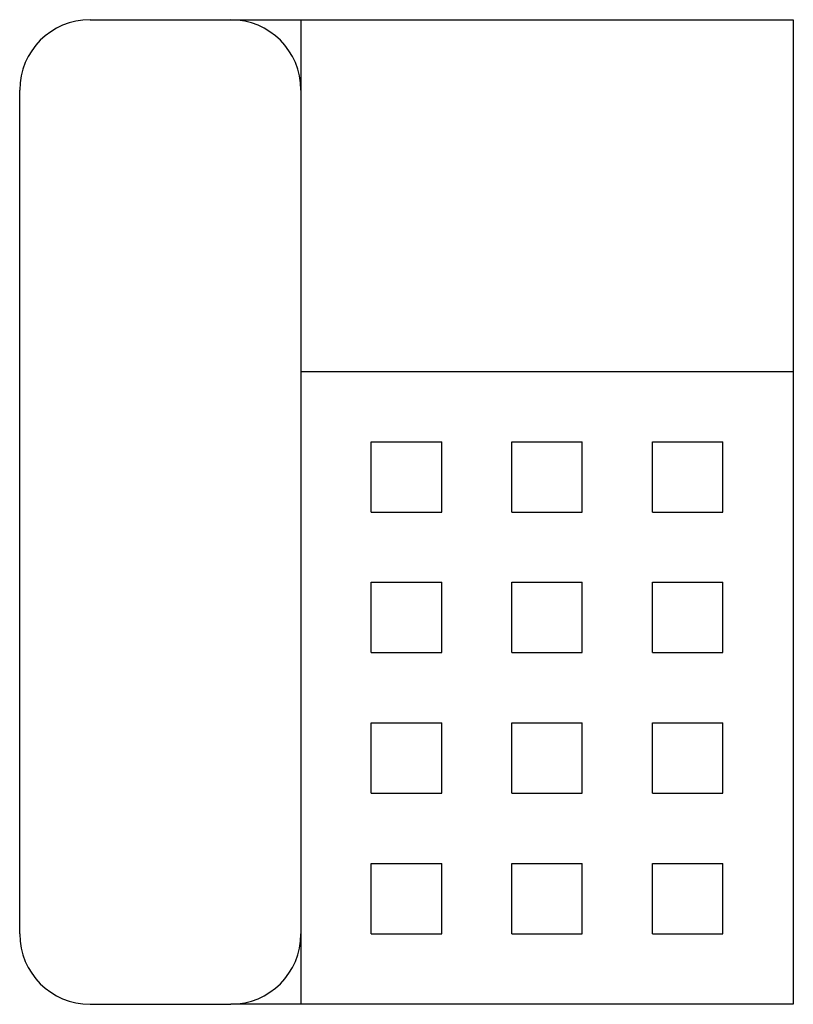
# Model space of a CAD drawing. Extents: x -0.131 to 0.075, y 0 to 0.261.
import ezdxf

# ---------------------------------------------------------------- set-up
doc = ezdxf.new("R2010")
doc.units = 0
doc.header["$LTSCALE"] = 0.1
doc.header["$MEASUREMENT"] = 0
doc.layers.get('0').update_dxf_attribs({"linetype": 'CONTINUOUS'})

msp = doc.modelspace()

# ---------------------------------------------------------------- linework, layer by layer
for p, q in [((-0.11199, 0.2613), (-0.07466, 0.2613)), ((-0.05599, 0), (-0.05599, 0.2613)), ((-0.05599, 0.01866), (-0.05599, 0.24264)), ((-0.05599, 0.16798), (0.07466, 0.16798)), ((-0.03733, 0.14931), (-0.01866, 0.14931)), ((-0.03733, 0.13065), (-0.03733, 0.14931)), ((-0.01866, 0.13065), (-0.01866, 0.14931)), ((0, 0.14931), (0.01866, 0.14931)), ((0, 0.13065), (0, 0.14931)), ((0.01866, 0.13065), (0.01866, 0.14931)), ((0.03733, 0.14931), (0.05599, 0.14931)), ((0.03733, 0.13065), (0.03733, 0.14931)), ((0.05599, 0.13065), (0.05599, 0.14931)), ((-0.03733, 0.13065), (-0.01866, 0.13065)), ((0, 0.13065), (0.01866, 0.13065)), ((0.03733, 0.13065), (0.05599, 0.13065)), ((-0.03733, 0.09332), (-0.03733, 0.11199)), ((-0.03733, 0.11199), (-0.01866, 0.11199)), ((-0.01866, 0.09332), (-0.01866, 0.11199)), ((0, 0.09332), (0, 0.11199)), ((0, 0.11199), (0.01866, 0.11199)), ((0.01866, 0.09332), (0.01866, 0.11199)), ((0.03733, 0.09332), (0.03733, 0.11199)), ((0.03733, 0.11199), (0.05599, 0.11199)), ((0.05599, 0.09332), (0.05599, 0.11199)), ((-0.03733, 0.09332), (-0.01866, 0.09332)), ((0, 0.09332), (0.01866, 0.09332)), ((0.03733, 0.09332), (0.05599, 0.09332)), ((-0.03733, 0.05599), (-0.03733, 0.07466)), ((-0.03733, 0.07466), (-0.01866, 0.07466)), ((-0.01866, 0.05599), (-0.01866, 0.07466)), ((0, 0.05599), (0, 0.07466)), ((0, 0.07466), (0.01866, 0.07466)), ((0.01866, 0.05599), (0.01866, 0.07466)), ((0.03733, 0.05599), (0.03733, 0.07466)), ((0.03733, 0.07466), (0.05599, 0.07466)), ((0.05599, 0.05599), (0.05599, 0.07466)), ((-0.03733, 0.05599), (-0.01866, 0.05599)), ((0, 0.05599), (0.01866, 0.05599)), ((0.03733, 0.05599), (0.05599, 0.05599)), ((-0.03733, 0.01866), (-0.03733, 0.03733)), ((-0.03733, 0.03733), (-0.01866, 0.03733)), ((-0.01866, 0.01866), (-0.01866, 0.03733)), ((0, 0.01866), (0, 0.03733)), ((0, 0.03733), (0.01866, 0.03733)), ((0.01866, 0.01866), (0.01866, 0.03733)), ((0.03733, 0.01866), (0.03733, 0.03733)), ((0.03733, 0.03733), (0.05599, 0.03733)), ((0.05599, 0.01866), (0.05599, 0.03733)), ((-0.03733, 0.01866), (-0.01866, 0.01866)), ((0, 0.01866), (0.01866, 0.01866)), ((0.03733, 0.01866), (0.05599, 0.01866)), ((-0.11199, 0), (-0.07466, 0))]:
    msp.add_line(p, q)
for points in [[(-0.07466, 0.2613), (0.07466, 0.2613), (0.07466, 0), (-0.07466, 0)], [(-0.13065, 0.01866), (-0.13065, 0.24264)]]:
    msp.add_lwpolyline(points)
for centre, start, end in [((-0.11199, 0.24264), 90, 180), ((-0.07466, 0.24264), 0, 90), ((-0.11199, 0.01866), 180, 270), ((-0.07466, 0.01866), 270, 0)]:
    msp.add_arc(centre, 0.01866, start, end)

doc.saveas('drawing.dxf')
